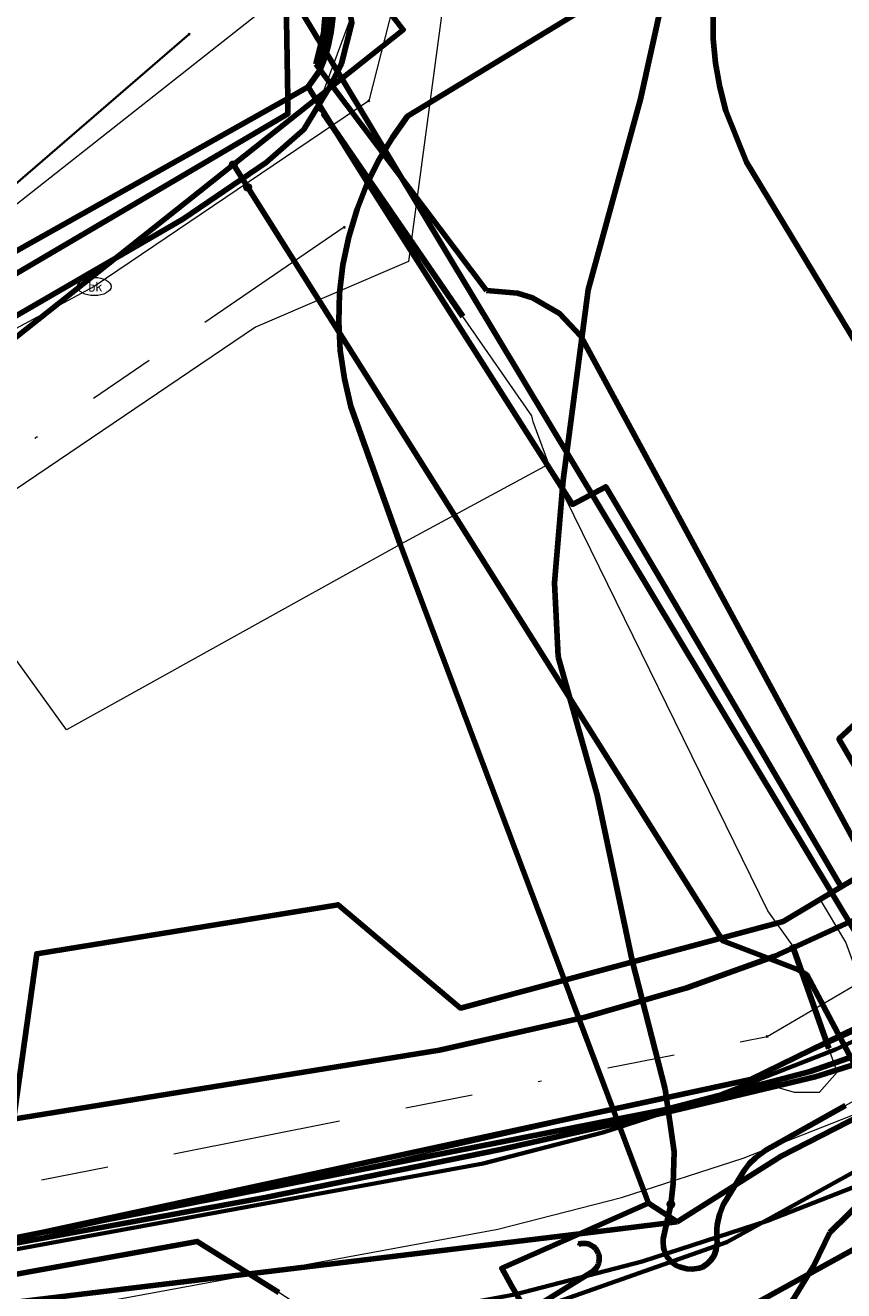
# Model space of a CAD drawing. Header units: metres. Extents: x 242122 to 243107, y 567823 to 568786.
# Tile 70 of 89: x 242295 to 242319, y 568621 to 568658. Entities that reach past the tile are written whole.
import ezdxf
from ezdxf.enums import TextEntityAlignment as Align
from ezdxf.lldxf.tags import DXFTag

# ---------------------------------------------------------------- set-up
doc = ezdxf.new("R2010")
doc.units = ezdxf.units.M
doc.linetypes.add('RI-OVERIG-SO', pattern=[17, 5, -2, 2, -2, 0, -2, 2, -2])
for name, color, linetype, lineweight in [('B-WE-KL-DATA_COAXKABEL_10_ZIGGO BV-G', 90, 'KL-DATA-SO', 18), ('B-WE-KL-DATA_COAXKABEL_17_ZIGGO BV-G', 90, 'KL-DATA-SO', 18), ('B-WE-KL-DATA_COAXKABEL_42_ZIGGO BV-G', 90, 'KL-DATA-SO', 18), ('B-WE-KL-DATA_COAXKABEL_7_ZIGGO BV-G', 90, 'KL-DATA-SO', 18), ('B-WE-KL-DATA_DELTA FIBER NETWERK BV-G', 90, 'KL-DATA-SO', 18), ('B-WE-KL-DATA_DUCT_ZIGGO BV-G', 90, 'Continuous', 100), ('B-WE-KL-DATA_HULPSTUK_KPN BV-S', 90, 'Continuous', 18), ('B-WE-KL-DATA_KABELBED_KPN BV-G', 90, 'Continuous', 100), ('B-WE-KL-DATA_KABELBED_ZIGGO BV-G', 90, 'Continuous', 100), ('B-WE-KL-DATA_MANTELBUIS_DELTA FIBER NETWERK BV-G', 90, 'Continuous', 100), ('B-WE-KL-DATA_MANTELBUIS_POLYVINYLCHLORIDE PVC_KPN BV-G', 90, 'Continuous', 100), ('B-WE-KL-DATA_MANTELBUIS_STAAL_1_KPN BV-G', 90, 'Continuous', 100), ('B-WE-KL-DATA_MANTELBUIS_ZIGGO BV-G', 90, 'Continuous', 100), ('B-WE-KL-ET_LS_230 V_ENEXIS NETBEHEER BV-G', 190, 'KL-LS-SO', 18), ('B-WE-KL-ET_LS_400 V_ENEXIS NETBEHEER BV-G', 190, 'KL-LS-SO', 18), ('B-WE-KL-ET_LS_HULPSTUK_ENEXIS NETBEHEER BV-S', 190, 'Continuous', 18), ('B-WE-KL-ET_LS_KABELBED_ENEXIS NETBEHEER BV-G', 190, 'Continuous', 100), ('B-WE-KL-ET_MS_10 KV_ENEXIS NETBEHEER BV-G', 130, 'KL-MS-SO', 18), ('B-WE-KL-ET_MS_DUCT_ENEXIS NETBEHEER BV-G', 130, 'Continuous', 100), ('B-WE-KL-ET_MS_HULPSTUK_ENEXIS NETBEHEER BV-S', 130, 'Continuous', 18), ('B-WE-KL-ET_MS_KABELBED_ENEXIS NETBEHEER BV-G', 130, 'Continuous', 100), ('B-WE-KL-ET_MS_MANTELBUIS_POLYETHYLEEN PE_110_ENEXIS NETBEHEER BV-G', 130, 'Continuous', 100), ('B-WE-KL-ET_MS_MANTELBUIS_STAAL_1683_ENEXIS NETBEHEER BV-G', 130, 'Continuous', 100), ('B-WE-KL-GAS_HD_STAAL_150_8 BAR_ENEXIS NETBEHEER BV-G', 30, 'KL-GAS_HD-SO', 18), ('B-WE-KL-GAS_LD_SLAGVAST PVC_75_0.1 BAR_ENEXIS NETBEHEER BV-G', 50, 'KL-GAS_LD-SO', 18), ('B-WE-KL-WATER_HULPSTUK_WMD DRINKWATER NV-S', 170, 'Continuous', 18), ('B-WE-KL-WATER_POLYVINYLCHLORIDE PVC_160_WMD DRINKWATER NV-G', 170, 'KL-WATER-SO', 18), ('B-WE-KL-WATER_WMD DRINKWATER NV-S', 170, 'Continuous', 18), ('B-WE-OG-INFO_DELTA FIBER NETWERK BV-G', 7, 'Continuous', 18), ('B-WE-OG-INFO_ENEXIS NETBEHEER BV-G', 7, 'Continuous', 18), ('B-WE-RI-DRUK_GEMEENTE TYNAARLO-G', 210, 'RI-PERS-SO', 18), ('B-WE-RI-VRIJVERVAL_GEMEENTE TYNAARLO-G', 210, 'RI-OVERIG-SO', 18), ('B-WE-RI-VRIJVERVAL_HULPSTUK_GEMEENTE TYNAARLO-S', 210, 'Continuous', 18), ('V-WE-KL-WATER_ASBESTCEMENT_150_WMD DRINKWATER NV-G', 170, 'V-KL-WATER-SO', 35), ('V-WE-KL-WATER_HULPSTUK_WMD DRINKWATER NV-S', 170, 'Continuous', 25)]:
    doc.layers.add(name, color=color, linetype=linetype, lineweight=lineweight)
doc.layers.add('B-WE-OG-INFO_EIS VOORZORGSMAATREGEL_ENEXIS NETBEHEER BV-GV', color=7, linetype='Continuous', lineweight=70, true_color=0xfa194b)
doc.styles.add('NLCS-ISO', font='NLCS-ISO.ttf')
doc.styles.get("Standard").update_dxf_attribs({"font": 'arial.ttf'})
tags = doc.linetypes.add('KL-DATA-SO', pattern='A,4,-1,[101,NLCS.shx,S=0.5,R=0,X=0,Y=0],-1,4,-1,["D",Standard,S=1,R=0,X=-0.25,Y=-0.5],-1.5', length=12.5).pattern_tags.tags
tags[18] = DXFTag(74, 10)
tags = doc.linetypes.add('KL-GAS_HD-SO', pattern='A,4,-1,[69,NLCS.shx,S=0.5,R=0,X=0,Y=0],-1,4,-1,["H",Standard,S=1,R=0,X=0,Y=-0.5],-2', length=13).pattern_tags.tags
tags[18] = DXFTag(74, 10)
tags = doc.linetypes.add('KL-GAS_LD-SO', pattern='A,4,-1,[69,NLCS.shx,S=0.5,R=0,X=0,Y=0],-1,4,-1,["L",Standard,S=1,R=0,X=0.25,Y=-0.5],-2', length=13).pattern_tags.tags
tags[18] = DXFTag(74, 10)
tags = doc.linetypes.add('KL-LS-SO', pattern='A,4,-1,[103,NLCS.shx,S=0.75,R=0,X=0,Y=0],-1,4,-1,["L",Standard,S=1,R=0,X=0,Y=-0.5],-2', length=13).pattern_tags.tags
tags[18] = DXFTag(74, 10)
tags = doc.linetypes.add('KL-MS-SO', pattern='A,4,-1,[103,NLCS.shx,S=0.75,R=0,X=0,Y=0],-1,4,-1,["M",Standard,S=1,R=0,X=0,Y=-0.5],-2', length=13).pattern_tags.tags
tags[18] = DXFTag(74, 10)
doc.linetypes.add('KL-WATER-SO', pattern='A,7,-0.5,[168,NLCS.shx,S=0.75,R=0,X=0.75,Y=0],-2', length=9.5)
tags = doc.linetypes.add('RI-PERS-SO', pattern='A,7,-2,["P",Standard,S=1.8,R=0,X=-0.5,Y=-0.9],-2,7,-2,[102,NLCS.shx,S=1,R=180,X=0,Y=0],-2', length=22).pattern_tags.tags
tags[6] = DXFTag(74, 10)
doc.linetypes.add('V-KL-WATER-SO', pattern='A,3.5,[24,NLCS.shx,S=0.5,R=0,X=0,Y=0],3.5,-0.5,[168,NLCS.shx,S=0.75,R=0,X=0.75,Y=0],-2', length=9.5)

# ---------------------------------------------------------------- blocks, each defined once
blk = doc.blocks.new('SKL-WTB_HULP_OVERIG-SO')
at = {"color": 0, "linetype": 'ByBlock', "lineweight": 18}
for points in [[(-0.14, 0.14), (0.14, -0.14)], [(0.14, 0.14), (-0.14, -0.14)]]:
    blk.add_lwpolyline(points, dxfattribs=at)
at = {"color": 0, "linetype": 'ByBlock', "lineweight": 18, "style": 'NLCS-ISO', "flags": 1}
for tag, p in [('TYPE', (1.5, 0)), ('LABEL', (1.5, -1.5)), ('OMSCHRIJVING', (1.5, -3))]:
    blk.add_attdef(tag, p, '', height=1, dxfattribs=at)
blk = doc.blocks.new('SKL-WATER_BRANDKRAAN_BRANDPUT-SO')
at = {"color": 0, "linetype": 'ByBlock', "lineweight": 18}
blk.add_ellipse((0, 0), major_axis=(2.5, 0), ratio=0.54, dxfattribs=at)
at = {"color": 0, "linetype": 'ByBlock', "lineweight": 18, "style": 'NLCS-ISO'}
blk.add_text('bk', height=1.5, dxfattribs=at).set_placement((0.16, 0), align=Align.MIDDLE_CENTER)
blk = doc.blocks.new('SKL-WTB_HULP_MOF-SO')
at = {"linetype": 'ByBlock', "lineweight": 18}
h = blk.add_hatch(color=0, dxfattribs=at)
h.dxf.hatch_style = 1
h.paths.add_polyline_path([(-0.5625, 0, 1), (0.5625, 0, 1)])
at = {"color": 0, "linetype": 'ByBlock', "lineweight": 18}
blk.add_circle((0, 0), 0.5625, dxfattribs=at)
at = {"color": 0, "linetype": 'ByBlock', "lineweight": 18, "style": 'NLCS-ISO', "flags": 1}
for tag, p in [('TYPE', (1.5, 0)), ('LABEL', (1.5, -1.5)), ('OMSCHRIJVING', (1.5, -3))]:
    blk.add_attdef(tag, p, '', height=1, dxfattribs=at)
blk = doc.blocks.new('SRI-HULP_OVERIG-SO')
at = {"color": 0, "linetype": 'ByBlock', "lineweight": 18}
for points in [[(-0.14, 0.14), (0.14, -0.14)], [(0.14, 0.14), (-0.14, -0.14)]]:
    blk.add_lwpolyline(points, dxfattribs=at)
at = {"color": 0, "linetype": 'ByBlock', "lineweight": 18, "style": 'NLCS-ISO', "flags": 1}
for tag, p in [('TYPE', (1.5, 0)), ('LABEL', (1.5, -1.5)), ('OMSCHRIJVING', (1.5, -3))]:
    blk.add_attdef(tag, p, '', height=1, dxfattribs=at)

msp = doc.modelspace()

# ---------------------------------------------------------------- linework, layer by layer
at = {"layer": 'B-WE-KL-DATA_COAXKABEL_10_ZIGGO BV-G'}
for points in [[(242320.56, 568632.4), (242316.716, 568639.542), (242311.677, 568648.845), (242311.441, 568649.243), (242311.15, 568649.602), (242310.81, 568649.915), (242310.428, 568650.175), (242310.012, 568650.377), (242309.572, 568650.516), (242309.115, 568650.59), (242308.653, 568650.596), (242303.592, 568657.301), (242303.732, 568657.747), (242303.822, 568658.206), (242303.862, 568658.672)], [(242258.413, 568620.166), (242305.072, 568627.685), (242307.252, 568628.07), (242309.418, 568628.527), (242311.568, 568629.053), (242313.7, 568629.649), (242314.584, 568629.923), (242315.461, 568630.217), (242316.331, 568630.531), (242317.194, 568630.866), (242318.048, 568631.22), (242318.895, 568631.594), (242319.732, 568631.987)]]:
    msp.add_lwpolyline(points, dxfattribs=at)
at = {"layer": 'B-WE-KL-DATA_COAXKABEL_17_ZIGGO BV-G'}
for points in [[(242303.862, 568658.672), (242303.822, 568658.206), (242303.732, 568657.747), (242303.592, 568657.301), (242308.653, 568650.596), (242309.115, 568650.59), (242309.572, 568650.516), (242310.012, 568650.377), (242310.428, 568650.175), (242310.81, 568649.915), (242311.15, 568649.602), (242311.441, 568649.243), (242311.677, 568648.845), (242316.716, 568639.542), (242320.56, 568632.4)], [(242319.732, 568631.987), (242318.895, 568631.594), (242318.048, 568631.22), (242317.194, 568630.866), (242316.331, 568630.531), (242315.461, 568630.217), (242314.584, 568629.923), (242313.7, 568629.649), (242311.568, 568629.053), (242309.418, 568628.527), (242307.252, 568628.07), (242305.072, 568627.685), (242258.413, 568620.166)]]:
    msp.add_lwpolyline(points, dxfattribs=at)
at = {"layer": 'B-WE-KL-DATA_COAXKABEL_42_ZIGGO BV-G'}
msp.add_lwpolyline([(242416.647, 568683.271), (242338.74, 568637.696), (242335.972, 568635.951), (242335.722, 568635.821), (242331.312, 568633.304), (242325.095, 568630.12), (242321.727, 568628.664), (242319.743, 568627.936), (242318.236, 568627.443), (242317.266, 568627.153), (242315.823, 568626.76), (242313.916, 568626.308), (242286.848, 568620.982), (242273.263, 568618.294), (242267.931, 568617.235), (242264.884, 568616.555), (242270.544, 568601.398), (242273.908, 568592.024), (242274.87, 568591.485), (242275.768, 568588.938), (242275.843, 568587.798), (242282.981, 568563.513), (242296.356, 568535.395)], dxfattribs=at)
at = {"layer": 'B-WE-KL-DATA_COAXKABEL_7_ZIGGO BV-G'}
msp.add_lwpolyline([(242304.661, 568658.53), (242304.349, 568657.328), (242303.829, 568656.262), (242303.235, 568655.372), (242302.122, 568654.386), (242299.657, 568652.706), (242297.071, 568651.156), (242294.34, 568649.636)], dxfattribs=at)
at = {"layer": 'B-WE-KL-DATA_DELTA FIBER NETWERK BV-G'}
for points in [[(242410.901, 568679.891), (242393.606, 568669.609), (242377.916, 568660.306), (242375.053, 568658.868), (242368.486, 568655.677), (242366.032, 568654.243), (242358.556, 568649.73), (242351.002, 568645.295), (242338.033, 568637.759), (242332.599, 568635.056), (242330.076, 568633.906), (242322.259, 568629.888), (242319.794, 568628.707), (242316.468, 568627.21)], [(242410.901, 568679.891), (242393.606, 568669.609), (242377.916, 568660.306), (242375.053, 568658.868), (242368.486, 568655.677), (242366.032, 568654.243), (242358.556, 568649.73), (242351.002, 568645.295), (242338.033, 568637.759), (242332.599, 568635.056), (242330.076, 568633.906), (242322.259, 568629.888), (242319.794, 568628.707), (242316.468, 568627.21)], [(242310.495, 568645.448), (242310.032, 568646.705), (242309.995, 568646.884), (242307.95, 568649.822), (242303.813, 568655.856), (242303.626, 568655.962), (242304.623, 568658.648), (242303.631, 568661.744), (242302.187, 568663.871), (242306.702, 568666.555), (242307.018, 568667.616), (242308.466, 568668.325)], [(242310.495, 568645.448), (242310.032, 568646.705), (242309.995, 568646.884), (242307.95, 568649.822), (242303.813, 568655.856), (242303.626, 568655.962), (242304.623, 568658.648), (242303.631, 568661.744), (242302.187, 568663.871), (242306.702, 568666.555), (242307.018, 568667.616)], [(242310.495, 568645.448), (242306.09, 568643.063), (242302.676, 568641.165), (242296.208, 568637.568), (242290.01, 568646.176), (242287.509, 568649.488)], [(242316.468, 568627.21), (242317.767, 568626.825), (242318.514, 568626.825), (242319.033, 568627.421), (242318.792, 568628.122), (242317.701, 568631.197), (242316.982, 568632.207), (242310.495, 568645.448)], [(242316.468, 568627.21), (242317.767, 568626.825), (242318.514, 568626.825), (242319.033, 568627.421), (242318.792, 568628.122), (242317.701, 568631.197), (242316.982, 568632.207), (242310.495, 568645.448)], [(242316.468, 568627.21), (242305.777, 568624.773), (242300.056, 568623.574), (242294.034, 568622.238), (242282.385, 568619.809), (242276.778, 568618.63), (242271.245, 568617.324), (242268.252, 568616.667), (242267.338, 568616.252), (242265.609, 568615.331), (242264.187, 568614.821), (242262.204, 568614.37)], [(242316.468, 568627.21), (242305.777, 568624.773), (242300.056, 568623.574), (242294.034, 568622.238), (242282.385, 568619.809), (242276.778, 568618.63), (242271.245, 568617.324), (242268.252, 568616.667), (242267.338, 568616.252), (242265.609, 568615.331), (242264.187, 568614.821), (242262.204, 568614.37)]]:
    msp.add_lwpolyline(points, dxfattribs=at)
at = {"layer": 'B-WE-KL-DATA_DUCT_ZIGGO BV-G'}
for points in [[(242533.668, 568752.319), (242416.647, 568683.271), (242338.74, 568637.696), (242335.972, 568635.951), (242336.012, 568633.139), (242334.453, 568632.352), (242322.773, 568625.379), (242319.925, 568623.76), (242318.819, 568622.671)], [(242533.668, 568752.319), (242416.647, 568683.271), (242338.74, 568637.696), (242335.972, 568635.951), (242336.012, 568633.139), (242334.453, 568632.352), (242322.773, 568625.379), (242319.925, 568623.76), (242318.819, 568622.671)], [(242301.384, 568664.796), (242302.349, 568663.522), (242303.683, 568661.819), (242304.25, 568660.781), (242304.661, 568658.53), (242304.349, 568657.328), (242304.044, 568656.702), (242303.235, 568655.372), (242302.122, 568654.386), (242299.657, 568652.706), (242289.397, 568646.758), (242289.011, 568646.742)], [(242318.819, 568622.671), (242318.339, 568621.674), (242317.764, 568620.728), (242316.735, 568619.426), (242315.948, 568618.648), (242315.089, 568617.95), (242314.166, 568617.34), (242313.187, 568616.823), (242292.773, 568608.459), (242270.776, 568600.752), (242230.134, 568589.052), (242215.606, 568585.276), (242217.819, 568577.17), (242219.843, 568569.018), (242185.583, 568560.099)], [(242318.819, 568622.671), (242318.339, 568621.674), (242317.764, 568620.728), (242316.735, 568619.426), (242315.948, 568618.648), (242315.089, 568617.95), (242314.166, 568617.34), (242313.187, 568616.823), (242292.773, 568608.459), (242270.776, 568600.752), (242230.134, 568589.052), (242215.606, 568585.276), (242217.819, 568577.17), (242219.843, 568569.018), (242185.583, 568560.099)]]:
    msp.add_lwpolyline(points, dxfattribs=at)
at = {"layer": 'B-WE-KL-DATA_KABELBED_KPN BV-G'}
for points in [[(242288.086, 568653.103), (242290.497, 568649.398), (242302.761, 568656.289), (242303.363, 568656.628), (242303.733, 568657.142), (242304.114, 568659.42), (242304.114, 568659.42), (242304.114, 568659.42), (242303.498, 568661.547), (242303.476, 568661.623), (242303.472, 568661.638), (242303.324, 568661.888), (242303.23, 568662.029), (242303.204, 568662.069), (242303.163, 568662.13), (242302.269, 568663.035), (242301.83, 568663.479), (242300.751, 568665.305), (242304.925, 568668.411), (242305.108, 568668.813), (242305.153, 568668.911)], [(242307.684, 568667.511), (242308.605, 568666.325), (242312.318, 568661.504), (242313.167, 568660.219), (242313.007, 568659.844), (242306.305, 568655.76), (242305.862, 568655.135), (242305.468, 568654.478), (242305.128, 568653.792), (242304.815, 568653.003), (242304.571, 568652.19), (242304.398, 568651.36), (242304.298, 568650.517), (242304.272, 568649.669), (242304.319, 568648.821), (242304.439, 568647.981), (242304.632, 568647.155), (242306.088, 568643.074), (242310.957, 568630.148), (242310.957, 568630.148)], [(242319.158, 568632.913), (242319.158, 568632.913), (242313.837, 568641.989), (242312.18, 568644.775), (242311.196, 568644.253), (242305.128, 568653.792), (242304.636, 568654.565), (242303.363, 568656.628), (242303.733, 568657.142), (242303.867, 568657.506), (242303.973, 568657.879), (242304.051, 568658.259), (242304.101, 568658.644), (242304.122, 568659.032), (242304.114, 568659.42), (242304.114, 568659.42), (242304.114, 568659.42), (242304.069, 568659.865), (242303.986, 568660.305), (242303.865, 568660.736), (242303.708, 568661.155), (242303.515, 568661.559), (242303.472, 568661.638)], [(242302.684, 568661.06), (242302.686, 568660.973), (242302.761, 568656.289), (242302.768, 568655.833), (242288.539, 568647.465), (242284.605, 568645.151), (242277.163, 568640.774), (242270.337, 568636.759), (242269.259, 568638.58)], [(242319.157, 568632.913), (242319.158, 568632.913), (242320.999, 568634.009), (242319.089, 568637.3), (242319.757, 568637.929), (242324.322, 568641.226), (242316.352, 568654.4), (242315.742, 568655.919), (242315.556, 568656.62), (242315.429, 568657.335), (242315.365, 568658.058), (242315.361, 568658.783)], [(242303.651, 568656.161), (242304.636, 568654.565), (242305.49, 568653.221)], [(242314.294, 568622.984), (242317.376, 568624.93), (242337.24, 568635.118), (242350.96, 568643.753), (242368.188, 568653.915), (242372.092, 568656.279)], [(242310.956, 568630.148), (242310.957, 568630.148), (242317.436, 568631.889), (242319.157, 568632.913)], [(242225.685, 568607.683), (242226.005, 568607.831), (242247.035, 568617.543), (242249.606, 568617.001), (242254.197, 568618.069), (242256.316, 568618.479), (242279.324, 568622.933), (242282.285, 568623.506), (242285.065, 568624.044), (242294.604, 568625.784), (242295.328, 568630.935), (242304.252, 568632.387), (242307.875, 568629.321), (242309.452, 568629.744)], [(242295.328, 568630.935), (242303.223, 568632.22)], [(242309.452, 568629.744), (242310.956, 568630.148)], [(242310.957, 568630.148), (242313.448, 568623.539)], [(242313.377, 568623.727), (242311.139, 568629.666)], [(242316.389, 568608.986), (242309.843, 568620.311), (242309.381, 568621.111), (242309.1, 568621.61), (242311.407, 568622.633), (242313.448, 568623.539)], [(242313.448, 568623.539), (242314.294, 568622.984)], [(242279.313, 568618.739), (242282.384, 568619.112), (242311.407, 568622.633), (242314.294, 568622.984)], [(242309.843, 568620.311), (242311.756, 568621.491), (242311.79, 568621.512), (242311.822, 568621.536), (242311.852, 568621.563), (242311.879, 568621.593), (242311.904, 568621.624), (242311.926, 568621.658), (242311.945, 568621.694), (242311.96, 568621.731), (242311.973, 568621.769), (242311.981, 568621.808), (242311.987, 568621.848), (242311.989, 568621.888), (242311.987, 568621.928), (242311.982, 568621.968), (242311.973, 568622.007), (242311.961, 568622.046), (242311.946, 568622.083), (242311.928, 568622.119), (242311.906, 568622.152), (242311.881, 568622.184), (242311.854, 568622.214), (242311.825, 568622.241), (242311.793, 568622.265), (242311.759, 568622.287), (242311.723, 568622.305), (242311.686, 568622.321), (242311.648, 568622.333), (242311.608, 568622.341), (242311.568, 568622.346), (242311.528, 568622.348), (242311.488, 568622.346), (242311.448, 568622.34), (242311.409, 568622.331), (242311.371, 568622.319)]]:
    msp.add_lwpolyline(points, dxfattribs=at)
at = {"layer": 'B-WE-KL-DATA_KABELBED_ZIGGO BV-G'}
for points in [[(242302.349, 568663.522), (242303.683, 568661.819), (242304.25, 568660.781), (242304.661, 568658.53), (242304.349, 568657.328), (242304.044, 568656.702)], [(242303.592, 568657.301), (242303.822, 568658.206), (242303.862, 568658.672), (242303.789, 568659.603), (242303.516, 568660.497), (242302.758, 568661.807)], [(242304.044, 568656.702), (242303.592, 568657.301)], [(242304.044, 568656.702), (242303.235, 568655.372), (242302.122, 568654.386), (242299.657, 568652.706), (242289.397, 568646.758), (242289.011, 568646.742)], [(242308.653, 568650.596), (242304.044, 568656.702)], [(242256.429, 568623.638), (242258.413, 568620.166), (242307.252, 568628.07), (242311.568, 568629.053), (242314.584, 568629.923), (242317.194, 568630.866), (242320.56, 568632.4), (242311.441, 568649.243), (242310.81, 568649.915), (242310.012, 568650.377), (242309.572, 568650.516), (242308.653, 568650.596)], [(242270.776, 568600.752), (242264.884, 568616.555), (242267.931, 568617.235), (242313.916, 568626.308), (242318.236, 568627.443), (242321.727, 568628.664)], [(242319.925, 568623.76), (242318.819, 568622.671)], [(242318.819, 568622.671), (242318.339, 568621.674), (242317.764, 568620.728), (242316.735, 568619.426), (242315.948, 568618.648), (242315.089, 568617.95), (242314.166, 568617.34), (242313.187, 568616.823), (242292.773, 568608.459), (242270.776, 568600.752)]]:
    msp.add_lwpolyline(points, dxfattribs=at)
at = {"layer": 'B-WE-KL-DATA_MANTELBUIS_DELTA FIBER NETWERK BV-G'}
for points in [[(242375.053, 568658.868), (242371.778, 568657.277), (242368.486, 568655.677), (242353.259, 568646.718), (242338.033, 568637.759), (242327.235, 568632.477), (242316.468, 568627.21)], [(242303.813, 568655.856), (242307.95, 568649.822)], [(242317.701, 568631.197), (242318.792, 568628.122)], [(242316.468, 568627.21), (242296.622, 568622.92), (242276.778, 568618.63), (242272.107, 568617.457), (242267.338, 568616.252)]]:
    msp.add_lwpolyline(points, dxfattribs=at)
at = {"layer": 'B-WE-KL-DATA_MANTELBUIS_POLYVINYLCHLORIDE PVC_KPN BV-G'}
msp.add_lwpolyline([(242303.651, 568656.161), (242304.636, 568654.565), (242305.49, 568653.221)], dxfattribs=at)
at = {"layer": 'B-WE-KL-DATA_MANTELBUIS_STAAL_1_KPN BV-G'}
for points in [[(242295.328, 568630.935), (242303.223, 568632.22)], [(242313.377, 568623.727), (242311.139, 568629.666)]]:
    msp.add_lwpolyline(points, dxfattribs=at)
at = {"layer": 'B-WE-KL-DATA_MANTELBUIS_ZIGGO BV-G'}
msp.add_lwpolyline([(242308.653, 568650.596), (242303.592, 568657.301)], dxfattribs=at)
at = {"layer": 'B-WE-KL-ET_LS_230 V_ENEXIS NETBEHEER BV-G'}
msp.add_lwpolyline([(242321.55, 568625.059), (242321.431, 568625.993), (242320.503, 568627.923), (242319.295, 568631.277), (242318.511, 568632.58), (242319.472, 568633.158)], dxfattribs=at)
at = {"layer": 'B-WE-KL-ET_LS_400 V_ENEXIS NETBEHEER BV-G'}
for points in [[(242301.151, 568654.328), (242306.183, 568658.327), (242302.39, 568663.249), (242306.077, 568666.004), (242308.295, 568667.717), (242310.866, 568670.074), (242317.45, 568673.891), (242331.333, 568679.899), (242336.792, 568681.962), (242347.501, 568686.302), (242349.166, 568687.121), (242357.59, 568689.225), (242359.192, 568690.087)], [(242247.949, 568611.818), (242250.673, 568612.761), (242253.486, 568613.648), (242256.271, 568614.442), (242259.288, 568615.253), (242262.193, 568615.927), (242262.967, 568616.049), (242268.46, 568617.148), (242264.913, 568625.634), (242278.043, 568635.968), (242306.183, 568658.327), (242302.39, 568663.249), (242306.077, 568666.004), (242308.295, 568667.717), (242310.866, 568670.074), (242317.45, 568673.891), (242331.333, 568679.899), (242336.792, 568681.962), (242347.501, 568686.302), (242349.166, 568687.121), (242357.59, 568689.225), (242358.434, 568689.679)], [(242293.075, 568622.056), (242302.143, 568623.719), (242309.059, 568625.128), (242314.203, 568626.286), (242318.382, 568627.282), (242320.88, 568628.059), (242319.66, 568631.436), (242302.965, 568659.212)], [(242280.605, 568638.004), (242301.151, 568654.328)], [(242301.151, 568654.328), (242301.578, 568653.651)], [(242301.578, 568653.651), (242315.653, 568631.315), (242317.893, 568630.461), (242318.134, 568630.308), (242319.552, 568627.646), (242321.006, 568624.843)], [(242359.056, 568587.515), (242354.817, 568589.799), (242350.024, 568591.789), (242336.148, 568600.639), (242319.086, 568610.967), (242311.254, 568615.185), (242302.493, 568620.894), (242300.083, 568622.406), (242284.869, 568619.654), (242261.708, 568614.649), (242253.333, 568612.252), (242244.575, 568609.09), (242225.326, 568601.626), (242224.896, 568601.711), (242224.695, 568601.873), (242224.621, 568602.043), (242223.197, 568606.016), (242223.031, 568606.468)]]:
    msp.add_lwpolyline(points, dxfattribs=at)
at = {"layer": 'B-WE-KL-ET_LS_KABELBED_ENEXIS NETBEHEER BV-G'}
for points in [[(242304.365, 568656.883), (242302.965, 568659.212), (242303.45, 568659.585), (242303.717, 568659.872), (242303.878, 568660.089), (242304.021, 568660.319), (242304.143, 568660.561), (242304.25, 568660.836)], [(242304.365, 568656.883), (242306.183, 568658.327), (242304.25, 568660.836)], [(242301.151, 568654.328), (242304.365, 568656.883)], [(242319.552, 568627.646), (242320.88, 568628.059), (242319.66, 568631.436), (242304.365, 568656.883)], [(242280.605, 568638.004), (242301.151, 568654.328)], [(242301.151, 568654.328), (242301.578, 568653.651)], [(242301.578, 568653.651), (242315.653, 568631.315), (242317.893, 568630.461), (242318.134, 568630.308), (242319.552, 568627.646)], [(242268.46, 568617.148), (242274.482, 568618.353), (242279.989, 568619.44), (242293.075, 568622.056), (242302.143, 568623.719), (242309.059, 568625.128), (242314.203, 568626.286), (242318.382, 568627.282), (242319.552, 568627.646)], [(242302.493, 568620.894), (242300.083, 568622.406), (242284.869, 568619.654), (242261.708, 568614.649), (242253.333, 568612.252), (242244.575, 568609.09), (242225.326, 568601.626), (242224.896, 568601.711), (242224.695, 568601.873), (242224.621, 568602.043)]]:
    msp.add_lwpolyline(points, dxfattribs=at)
at = {"layer": 'B-WE-KL-ET_MS_10 KV_ENEXIS NETBEHEER BV-G'}
for points in [[(242313.861, 568659.218), (242313.206, 568656.263), (242311.664, 568650.618), (242310.916, 568644.973), (242310.66, 568641.931), (242310.771, 568639.739), (242311.927, 568635.644), (242312.967, 568630.736), (242313.938, 568626.919), (242314.212, 568625.065), (242314.183, 568624.126), (242314.109, 568623.502)], [(242313.861, 568659.218), (242313.206, 568656.263), (242311.664, 568650.618), (242310.916, 568644.973), (242310.66, 568641.931), (242310.771, 568639.739), (242311.927, 568635.644), (242312.967, 568630.736), (242313.938, 568626.919), (242314.212, 568625.065), (242314.183, 568624.126), (242314.109, 568623.502)], [(242338.599, 568632.661), (242334.897, 568630.672), (242316.593, 568620.55), (242280.171, 568607.71), (242273.904, 568605.224), (242270.532, 568603.981), (242272.314, 568600.48), (242276.177, 568593.036), (242247.009, 568584.676)], [(242314.109, 568623.502), (242313.886, 568622.485), (242313.877, 568622.384), (242313.889, 568622.225), (242313.908, 568622.148), (242313.957, 568622.023), (242314.005, 568621.938), (242314.146, 568621.779), (242314.268, 568621.694), (242314.368, 568621.65), (242314.578, 568621.596), (242314.738, 568621.586), (242314.952, 568621.614), (242315.043, 568621.64), (242315.185, 568621.736), (242315.305, 568621.86), (242315.388, 568621.991), (242315.455, 568622.168), (242315.48, 568622.368), (242315.472, 568622.485), (242315.47, 568622.763), (242315.483, 568622.892), (242315.552, 568623.206), (242315.664, 568623.49), (242315.794, 568623.715), (242316.281, 568624.506), (242316.432, 568624.701), (242316.612, 568624.884), (242316.921, 568625.115), (242322.764, 568628.396)], [(242314.109, 568623.502), (242313.886, 568622.485), (242313.877, 568622.384), (242313.889, 568622.225), (242313.908, 568622.148), (242313.957, 568622.023), (242314.005, 568621.938), (242314.146, 568621.779), (242314.268, 568621.694), (242314.368, 568621.65), (242314.578, 568621.596), (242314.738, 568621.586), (242314.952, 568621.614), (242315.043, 568621.64), (242315.185, 568621.736), (242315.305, 568621.86), (242315.388, 568621.991), (242315.455, 568622.168), (242315.48, 568622.368), (242315.472, 568622.485), (242315.47, 568622.763), (242315.483, 568622.892), (242315.552, 568623.206), (242315.664, 568623.49), (242315.794, 568623.715), (242316.281, 568624.506), (242316.432, 568624.701), (242316.612, 568624.884), (242316.921, 568625.115), (242322.764, 568628.396)]]:
    msp.add_lwpolyline(points, dxfattribs=at)
at = {"layer": 'B-WE-KL-ET_MS_DUCT_ENEXIS NETBEHEER BV-G'}
for points in [[(242346.522, 568683.441), (242344.59, 568682.913), (242340.401, 568682.015), (242337.744, 568681.019), (242335.102, 568679.455), (242332.581, 568678.115), (242330.144, 568676.542), (242325.236, 568673.234), (242322.748, 568671.334), (242320.412, 568669.307), (242318.351, 568667.117), (242316.396, 568664.747), (242314.868, 568662.071), (242313.861, 568659.218), (242313.206, 568656.263), (242311.664, 568650.618), (242310.916, 568644.973), (242310.66, 568641.931), (242310.771, 568639.739)], [(242346.522, 568683.441), (242344.59, 568682.913), (242340.401, 568682.015), (242337.744, 568681.019), (242335.102, 568679.455), (242332.581, 568678.115), (242330.144, 568676.542), (242325.236, 568673.234), (242322.748, 568671.334), (242320.412, 568669.307), (242318.351, 568667.117), (242316.396, 568664.747), (242314.868, 568662.071), (242313.861, 568659.218), (242313.206, 568656.263), (242311.664, 568650.618), (242310.916, 568644.973), (242310.66, 568641.931), (242310.771, 568639.739)], [(242312.967, 568630.736), (242313.938, 568626.919)]]:
    msp.add_lwpolyline(points, dxfattribs=at)
at = {"layer": 'B-WE-KL-ET_MS_KABELBED_ENEXIS NETBEHEER BV-G'}
for points in [[(242346.522, 568683.441), (242344.59, 568682.913), (242340.401, 568682.015), (242337.744, 568681.019), (242335.102, 568679.455), (242332.581, 568678.115), (242330.144, 568676.542), (242325.236, 568673.234), (242322.748, 568671.334), (242320.412, 568669.307), (242318.351, 568667.117), (242316.396, 568664.747), (242314.868, 568662.071), (242313.861, 568659.218), (242313.206, 568656.263), (242311.664, 568650.618), (242310.916, 568644.973), (242310.66, 568641.931), (242310.771, 568639.739)], [(242310.771, 568639.739), (242311.927, 568635.644), (242312.967, 568630.736)], [(242312.967, 568630.736), (242313.938, 568626.919)], [(242313.938, 568626.919), (242314.212, 568625.065), (242314.183, 568624.126), (242314.109, 568623.502)], [(242314.109, 568623.502), (242313.886, 568622.485), (242313.877, 568622.384), (242313.889, 568622.225), (242313.908, 568622.148), (242313.957, 568622.023), (242314.005, 568621.938), (242314.146, 568621.779), (242314.268, 568621.694), (242314.368, 568621.65), (242314.578, 568621.596), (242314.738, 568621.586), (242314.952, 568621.614), (242315.043, 568621.64), (242315.185, 568621.736), (242315.305, 568621.86), (242315.388, 568621.991), (242315.455, 568622.168), (242315.48, 568622.368), (242315.472, 568622.485), (242315.47, 568622.763), (242315.483, 568622.892), (242315.552, 568623.206), (242315.664, 568623.49), (242315.794, 568623.715), (242316.281, 568624.506), (242316.432, 568624.701), (242316.612, 568624.884), (242316.921, 568625.115), (242319.278, 568626.438)], [(242319.682, 568622.258), (242316.593, 568620.55), (242280.171, 568607.71), (242273.904, 568605.224), (242270.532, 568603.981), (242271.453, 568602.172)]]:
    msp.add_lwpolyline(points, dxfattribs=at)
at = {"layer": 'B-WE-KL-ET_MS_MANTELBUIS_POLYETHYLEEN PE_110_ENEXIS NETBEHEER BV-G'}
msp.add_lwpolyline([(242346.522, 568683.441), (242344.59, 568682.913), (242340.401, 568682.015), (242337.744, 568681.019), (242335.102, 568679.455), (242332.581, 568678.115), (242330.144, 568676.542), (242325.236, 568673.234), (242322.748, 568671.334), (242320.412, 568669.307), (242318.351, 568667.117), (242316.396, 568664.747), (242314.868, 568662.071), (242313.861, 568659.218), (242313.206, 568656.263), (242311.664, 568650.618), (242310.916, 568644.973), (242310.66, 568641.931), (242310.771, 568639.739)], dxfattribs=at)
msp.add_lwpolyline([(242346.522, 568683.441), (242344.59, 568682.913), (242340.401, 568682.015), (242337.744, 568681.019), (242335.102, 568679.455), (242332.581, 568678.115), (242330.144, 568676.542), (242325.236, 568673.234), (242322.748, 568671.334), (242320.412, 568669.307), (242318.351, 568667.117), (242316.396, 568664.747), (242314.868, 568662.071), (242313.861, 568659.218), (242313.206, 568656.263), (242311.664, 568650.618), (242310.916, 568644.973), (242310.66, 568641.931), (242310.771, 568639.739)], dxfattribs=at)
at = {"layer": 'B-WE-KL-ET_MS_MANTELBUIS_STAAL_1683_ENEXIS NETBEHEER BV-G'}
msp.add_lwpolyline([(242312.967, 568630.736), (242313.938, 568626.919)], dxfattribs=at)
msp.add_lwpolyline([(242312.967, 568630.736), (242313.938, 568626.919)], dxfattribs=at)
at = {"layer": 'B-WE-KL-GAS_HD_STAAL_150_8 BAR_ENEXIS NETBEHEER BV-G'}
msp.add_lwpolyline([(242281.984, 568617.762), (242288.711, 568619.029), (242308.986, 568622.765), (242312.648, 568623.712), (242316.247, 568624.876), (242319.769, 568626.254), (242323.203, 568627.84), (242326.539, 568629.629), (242380.506, 568660.383), (242426.122, 568687.3), (242447.559, 568700.249), (242454.115, 568703.842)], dxfattribs=at)
at = {"layer": 'B-WE-KL-GAS_LD_SLAGVAST PVC_75_0.1 BAR_ENEXIS NETBEHEER BV-G'}
msp.add_lwpolyline([(242278.467, 568640.251), (242281.05, 568642.374), (242303.23, 568659.87), (242306.932, 568665.653)], dxfattribs=at)
at = {"layer": 'B-WE-KL-WATER_POLYVINYLCHLORIDE PVC_160_WMD DRINKWATER NV-G'}
for points in [[(242404.335, 568713.506), (242404.022, 568712.198), (242368.758, 568692.681), (242365.462, 568691.107), (242363.442, 568691.259), (242349.93, 568685.268), (242331.884, 568678.7), (242318.048, 568672.499), (242307.944, 568667.15), (242305.159, 568656.22), (242297.031, 568650.712)], [(242297.031, 568650.712), (242292.997, 568648.545), (242280.252, 568640.928)]]:
    msp.add_lwpolyline(points, dxfattribs=at)
at = {"layer": 'B-WE-OG-INFO_DELTA FIBER NETWERK BV-G'}
for points in [[(242316.465, 568627.21), (242319.79, 568628.705), (242322.26, 568629.89), (242330.075, 568633.91), (242332.595, 568635.055), (242338.035, 568637.76), (242351, 568645.295), (242358.555, 568649.73), (242366.035, 568654.24), (242368.485, 568655.68), (242375.05, 568658.87)], [(242267.335, 568616.255), (242268.25, 568616.665), (242271.245, 568617.325), (242276.78, 568618.63), (242282.385, 568619.81), (242294.035, 568622.24), (242300.055, 568623.575), (242305.78, 568624.775), (242305.78, 568624.77), (242316.47, 568627.21)], [(242267.335, 568616.255), (242268.25, 568616.665), (242271.245, 568617.325), (242276.78, 568618.63), (242282.385, 568619.81), (242294.035, 568622.24), (242300.055, 568623.575), (242305.78, 568624.775), (242305.78, 568624.77), (242316.47, 568627.21)]]:
    msp.add_lwpolyline(points, dxfattribs=at)
at = {"layer": 'B-WE-OG-INFO_EIS VOORZORGSMAATREGEL_ENEXIS NETBEHEER BV-GV'}
for points in [[(242425.097, 568689.017), (242379.504, 568662.114), (242325.57, 568631.379), (242322.31, 568629.631), (242318.985, 568628.095), (242315.575, 568626.761), (242312.09, 568625.633), (242308.554, 568624.719), (242288.341, 568620.995)], [(242289.081, 568617.064), (242309.487, 568620.829), (242313.264, 568621.809), (242316.976, 568623.014), (242320.607, 568624.438), (242324.148, 568626.077), (242327.529, 568627.891), (242381.496, 568658.645), (242427.138, 568685.578)], [(242333.929, 568632.422), (242315.771, 568622.381), (242279.506, 568609.596)]]:
    msp.add_lwpolyline(points, dxfattribs=at)
at = {"layer": 'B-WE-OG-INFO_ENEXIS NETBEHEER BV-G'}
msp.add_lwpolyline([(242346.522, 568683.441), (242344.59, 568682.913), (242340.401, 568682.015), (242337.744, 568681.019), (242335.102, 568679.455), (242332.581, 568678.115), (242330.144, 568676.542), (242325.236, 568673.234), (242322.748, 568671.334), (242320.412, 568669.307), (242318.351, 568667.117), (242316.396, 568664.747), (242314.868, 568662.071), (242313.861, 568659.218), (242313.206, 568656.263), (242311.664, 568650.618), (242310.916, 568644.973), (242310.66, 568641.931), (242310.771, 568639.739)], dxfattribs=at)
at = {"layer": 'B-WE-RI-DRUK_GEMEENTE TYNAARLO-G'}
msp.add_lwpolyline([(242411.386, 568786.461), (242412.133, 568785.093), (242445.523, 568729.425), (242362.744, 568682.366), (242338.724, 568674.069), (242320.812, 568666.732), (242307.393, 568659.344), (242306.343, 568651.458), (242301.808, 568649.51), (242287.868, 568640.067)], dxfattribs=at)
at = {"layer": 'B-WE-RI-VRIJVERVAL_GEMEENTE TYNAARLO-G'}
for points in [[(242304.433, 568652.469), (242264.15, 568624.926)], [(242316.961, 568628.483), (242334.198, 568638.607)], [(242265.843, 568618.366), (242316.961, 568628.483)]]:
    msp.add_lwpolyline(points, dxfattribs=at)
at = {"layer": 'V-WE-KL-WATER_ASBESTCEMENT_150_WMD DRINKWATER NV-G'}
msp.add_lwpolyline([(242299.84, 568658.195), (242287.305, 568647.366), (242282.28, 568643.911)], dxfattribs=at)

# ---------------------------------------------------------------- block references
at = {"layer": 'B-WE-KL-DATA_HULPSTUK_KPN BV-S', "xscale": 0.2, "yscale": 0.2, "zscale": 0.2}
for p in [(242319.157, 568632.913), (242310.957, 568630.148), (242309.452, 568629.744), (242313.448, 568623.539), (242314.259, 568622.957), (242314.294, 568622.984), (242311.371, 568622.319)]:
    msp.add_blockref('SKL-WTB_HULP_OVERIG-SO', p, dxfattribs=at)
at = {"layer": 'B-WE-KL-ET_LS_HULPSTUK_ENEXIS NETBEHEER BV-S', "xscale": 0.2, "yscale": 0.2, "zscale": 0.2}
for p in [(242301.151, 568654.328), (242301.578, 568653.651)]:
    msp.add_blockref('SKL-WTB_HULP_MOF-SO', p, dxfattribs=at)
at = {"layer": 'B-WE-KL-ET_MS_HULPSTUK_ENEXIS NETBEHEER BV-S', "xscale": 0.2, "yscale": 0.2, "zscale": 0.2}
msp.add_blockref('SKL-WTB_HULP_MOF-SO', (242314.109, 568623.502), dxfattribs=at)
msp.add_blockref('SKL-WTB_HULP_MOF-SO', (242314.109, 568623.502), dxfattribs=at)
at = {"layer": 'B-WE-KL-WATER_HULPSTUK_WMD DRINKWATER NV-S', "xscale": 0.2, "yscale": 0.2, "zscale": 0.2}
msp.add_blockref('SKL-WTB_HULP_OVERIG-SO', (242305.159, 568656.22), dxfattribs=at)
at = {"layer": 'B-WE-KL-WATER_WMD DRINKWATER NV-S', "xscale": 0.2, "yscale": 0.2, "zscale": 0.2}
msp.add_blockref('SKL-WATER_BRANDKRAAN_BRANDPUT-SO', (242297.031, 568650.712), dxfattribs=at)
at = {"layer": 'B-WE-RI-VRIJVERVAL_HULPSTUK_GEMEENTE TYNAARLO-S', "xscale": 0.2, "yscale": 0.2, "zscale": 0.2}
for p in [(242304.433, 568652.469), (242316.961, 568628.483)]:
    msp.add_blockref('SRI-HULP_OVERIG-SO', p, dxfattribs=at)
at = {"layer": 'V-WE-KL-WATER_HULPSTUK_WMD DRINKWATER NV-S', "xscale": 0.2, "yscale": 0.2, "zscale": 0.2}
msp.add_blockref('SKL-WTB_HULP_OVERIG-SO', (242299.84, 568658.195), dxfattribs=at)

doc.saveas('drawing.dxf')
